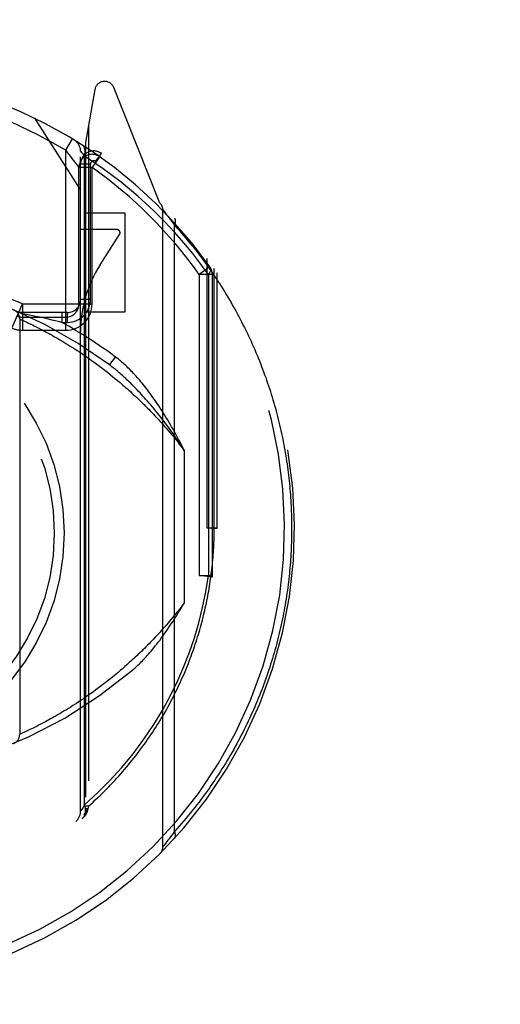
# Model space of a CAD drawing. Header units: inches. Extents: x 0 to 181, y 0 to 117.
# Tile 53 of 92: x 56.287 to 57.017, y 62.017 to 63.513. Entities that reach past the tile are written whole.
import ezdxf

# ---------------------------------------------------------------- set-up
doc = ezdxf.new("R2010")
doc.units = ezdxf.units.IN
doc.header["$LTSCALE"] = 9.946809
doc.header["$MEASUREMENT"] = 0
doc.linetypes.add('HIDDEN', pattern=[0.2, 0.1, -0.1])
doc.layers.get('0').update_dxf_attribs({"linetype": 'CONTINUOUS'})
doc.layers.add('DEFAULT_2', color=8, linetype='HIDDEN')
doc.layers.add('DIMENSIONS', color=7, linetype='CONTINUOUS')
doc.styles.get("Standard").update_dxf_attribs({"font": 'arial.ttf'})
doc.dimstyles.new('DIMSTYLE_1', dxfattribs={"dimtxt": 0.797872, "dimasz": 1.06383, "dimexe": 0.09, "dimexo": 0.07, "dimgap": 0.0375, "dimtad": 0, "dimtih": 1, "dimtoh": 1, "dimzin": 4, "dimdsep": 46, "dimtxsty": 'Standard', "dimblk": '_FILLED', "dimblk1": '_FILLED', "dimblk2": '_FILLED', "dimcen": 0.09, "dimazin": 1, "dimtfac": 1, "dimtofl": 0, "dimtmove": 0, "dimatfit": 3, "dimldrblk": '_FILLED', "dimfxl": 1, "dimtolj": 1, "dimtzin": 4, "dimarcsym": 0})

# ---------------------------------------------------------------- blocks, each defined once
blk = doc.blocks.new('_FILLED')
at = {"color": 0, "linetype": 'ByBlock'}
blk.add_solid([(0, 0), (-1, 0.2), (-1, -0.2)], dxfattribs=at)
blk = doc.blocks.new('*D13')
at = {"layer": 'DIMENSIONS', "color": 2, "linetype": 'Continuous'}
for p, q in [((55.1921, 50.0227), (53.1503, 50.0227)), ((58.8171, 50.0227), (60.9448, 50.0227))]:
    blk.add_line(p, q, dxfattribs=at)
at = {"layer": 'DIMENSIONS', "color": 2, "linetype": 'Continuous', "xscale": 1.0638297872, "yscale": 1.0638297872, "zscale": 1.0638297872}
blk.add_blockref('_FILLED', (55.1921, 50.0227), dxfattribs=at)
at = {"layer": 'DIMENSIONS', "color": 2, "linetype": 'Continuous', "xscale": 1.0638297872, "yscale": 1.0638297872, "zscale": 1.0638297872, "rotation": 180}
blk.add_blockref('_FILLED', (58.8171, 50.0227), dxfattribs=at)
at = {"layer": 'DIMENSIONS', "color": 2, "linetype": 'Continuous', "insert": (52.7513, 50.4216), "char_height": 0.79787, "width": 2.168196, "attachment_point": 3, "line_spacing_factor": 0.9}
blk.add_mtext('3.63', dxfattribs=at)

msp = doc.modelspace()

# ---------------------------------------------------------------- linework, layer by layer
at = {"layer": 'DEFAULT_2', "color": 8, "linetype": 'HIDDEN'}
for p, q in [((56.4013, 63.4068), (56.3871, 63.3262)), ((56.5002, 63.2343), (56.43, 63.4098)), ((56.3096, 63.363), (56.3796, 63.254)), ((56.3915, 63.3511), (56.3915, 62.3177)), ((56.3571, 63.3145), (56.3675, 63.3316)), ((56.3871, 63.3262), (56.3871, 62.31)), ((56.3571, 63.0409), (56.3571, 63.3145)), ((56.3796, 62.3099), (56.3796, 63.3129)), ((56.38, 63.3125), (56.381, 63.3112)), ((56.381, 63.3112), (56.3829, 63.3089)), ((56.3829, 63.3089), (56.3855, 63.3056)), ((56.4025, 63.2975), (56.4112, 63.3098)), ((56.4087, 63.3046), (56.4041, 63.3078)), ((56.3748, 63.2916), (56.3723, 63.2949)), ((56.3946, 63.2935), (56.3796, 63.2935)), ((56.3855, 62.3198), (56.3855, 63.3056)), ((56.3946, 63.0879), (56.3946, 63.2935)), ((56.4075, 63.303), (56.4005, 63.2931)), ((56.3771, 63.0809), (56.3771, 63.2883)), ((56.3971, 63.2883), (56.3771, 63.2883)), ((56.3971, 63.0809), (56.3971, 63.2883)), ((56.4471, 63.219), (56.3871, 63.219)), ((56.4471, 63.069), (56.4471, 63.219)), ((56.5046, 62.2562), (56.5046, 63.2237)), ((56.5046, 63.2237), (56.5066, 63.2213)), ((56.5066, 63.2213), (56.5084, 63.2189)), ((56.5084, 63.2189), (56.5102, 63.2166)), ((56.5102, 63.2166), (56.5122, 63.2141)), ((56.5122, 63.2141), (56.514, 63.2116)), ((56.514, 63.2116), (56.5161, 63.2088)), ((56.5161, 63.2088), (56.518, 63.2064)), ((56.518, 63.2064), (56.52, 63.2036)), ((56.52, 63.2036), (56.5222, 63.2006)), ((56.4346, 63.194), (56.3796, 63.194)), ((56.5222, 62.2793), (56.5222, 63.2006)), ((56.4094, 63.1404), (56.4388, 63.1863)), ((56.5721, 62.74), (56.5721, 63.1498)), ((56.5759, 63.1374), (56.5596, 63.1259)), ((56.5827, 62.74), (56.5827, 63.1347)), ((56.5871, 62.74), (56.5871, 63.1282)), ((56.5596, 63.1259), (56.5596, 62.6682)), ((56.5796, 63.1259), (56.5596, 63.1259)), ((56.5738, 63.1259), (56.5738, 62.6683)), ((56.5796, 63.1259), (56.5796, 62.6683)), ((56.3946, 63.0879), (56.3796, 63.0879)), ((56.2754, 63.0442), (56.2913, 63.0809)), ((56.3596, 63.0679), (56.2871, 63.0679)), ((56.2913, 63.0809), (56.2913, 63.0409)), ((56.2914, 63.0809), (56.3971, 63.0809)), ((56.3511, 63.0679), (56.3511, 63.0529)), ((56.3596, 63.0529), (56.3596, 63.0679)), ((56.3871, 63.069), (56.4471, 63.069)), ((56.2871, 63.0581), (56.2871, 62.4269)), ((56.2871, 63.0581), (56.2896, 63.0569)), ((56.2896, 63.0569), (56.2925, 63.0556)), ((56.3025, 63.064), (56.2901, 63.0666)), ((56.2913, 63.0609), (56.3571, 63.0609)), ((56.2925, 63.0556), (56.2952, 63.0544)), ((56.2952, 63.0544), (56.2977, 63.0532)), ((56.2977, 63.0532), (56.3006, 63.0518)), ((56.3113, 63.0621), (56.3025, 63.064)), ((56.32, 63.0602), (56.3113, 63.0621)), ((56.3289, 63.0581), (56.32, 63.0602)), ((56.3385, 63.0559), (56.3289, 63.0581)), ((56.3483, 63.0536), (56.3385, 63.0559)), ((56.3511, 63.0529), (56.3483, 63.0536)), ((56.3511, 63.0529), (56.3596, 63.0529)), ((56.2913, 63.0409), (56.3571, 63.0409)), ((56.3006, 63.0518), (56.3038, 63.0503)), ((56.3038, 63.0503), (56.3064, 63.049)), ((56.3064, 63.049), (56.3092, 63.0476)), ((56.3092, 63.0476), (56.3122, 63.0461)), ((56.3122, 63.0461), (56.3154, 63.0445)), ((56.3154, 63.0445), (56.3187, 63.0428)), ((56.3234, 63.0403), (56.3258, 63.039)), ((56.3258, 63.039), (56.3284, 63.0377)), ((56.3284, 63.0377), (56.331, 63.0363)), ((56.331, 63.0363), (56.3336, 63.0348)), ((56.3336, 63.0348), (56.3364, 63.0333)), ((56.3364, 63.0333), (56.3392, 63.0317)), ((56.3392, 63.0317), (56.342, 63.0301)), ((56.342, 63.0301), (56.345, 63.0284)), ((56.345, 63.0284), (56.348, 63.0266)), ((56.348, 63.0266), (56.3511, 63.0248)), ((56.3511, 63.0248), (56.3542, 63.0229)), ((56.3542, 63.0229), (56.3574, 63.021)), ((56.3574, 63.021), (56.3606, 63.019)), ((56.3606, 63.019), (56.3639, 63.0169)), ((56.3639, 63.0169), (56.3673, 63.0148)), ((56.3673, 63.0148), (56.3708, 63.0126)), ((56.3708, 63.0126), (56.3742, 63.0103)), ((56.3742, 63.0103), (56.3778, 63.008)), ((56.3778, 63.008), (56.3814, 63.0056)), ((56.3814, 63.0056), (56.3851, 63.0031)), ((56.3851, 63.0031), (56.3888, 63.0005)), ((56.3888, 63.0005), (56.3926, 62.9979)), ((56.3926, 62.9979), (56.3964, 62.9952)), ((56.3964, 62.9952), (56.4003, 62.9924)), ((56.4003, 62.9924), (56.4042, 62.9895)), ((56.4236, 62.9882), (56.4326, 63.0002)), ((56.4042, 62.9895), (56.4082, 62.9865)), ((56.4082, 62.9865), (56.4122, 62.9835)), ((56.4122, 62.9835), (56.4163, 62.9803)), ((56.4163, 62.9803), (56.4204, 62.9771)), ((56.4204, 62.9771), (56.4246, 62.9738)), ((56.4246, 62.9738), (56.4288, 62.9704)), ((56.4288, 62.9704), (56.4331, 62.9668)), ((56.5371, 62.8584), (56.5371, 62.6266)), ((56.5871, 62.74), (56.5721, 62.74)), ((56.5827, 62.74), (56.5871, 62.74)), ((56.5596, 62.6683), (56.5796, 62.6683)), ((56.5794, 62.6656), (56.5596, 62.6683)), ((56.5796, 62.6683), (56.5794, 62.6656)), ((56.4275, 62.5135), (56.4233, 62.5101)), ((56.4318, 62.517), (56.4275, 62.5135)), ((56.4361, 62.5205), (56.4318, 62.517)), ((56.4404, 62.5242), (56.4361, 62.5205)), ((56.411, 62.5005), (56.407, 62.4975)), ((56.4151, 62.5036), (56.411, 62.5005)), ((56.4192, 62.5068), (56.4151, 62.5036)), ((56.4233, 62.5101), (56.4192, 62.5068)), ((56.3877, 62.4837), (56.384, 62.4811)), ((56.3915, 62.4863), (56.3877, 62.4837)), ((56.3953, 62.489), (56.3915, 62.4863)), ((56.3991, 62.4917), (56.3953, 62.489)), ((56.403, 62.4946), (56.3991, 62.4917)), ((56.407, 62.4975), (56.403, 62.4946)), ((56.368, 62.4706), (56.3646, 62.4684)), ((56.3715, 62.4728), (56.368, 62.4706)), ((56.3804, 62.4787), (56.3768, 62.4763)), ((56.384, 62.4811), (56.3804, 62.4787)), ((56.3397, 62.4535), (56.3369, 62.4519)), ((56.3426, 62.4552), (56.3397, 62.4535)), ((56.3456, 62.4569), (56.3426, 62.4552)), ((56.3486, 62.4587), (56.3456, 62.4569)), ((56.3517, 62.4605), (56.3486, 62.4587)), ((56.3548, 62.4624), (56.3517, 62.4605)), ((56.358, 62.4643), (56.3548, 62.4624)), ((56.3613, 62.4664), (56.358, 62.4643)), ((56.3646, 62.4684), (56.3613, 62.4664)), ((56.3136, 62.4395), (56.3105, 62.438)), ((56.3168, 62.4412), (56.3136, 62.4395)), ((56.3202, 62.4429), (56.3168, 62.4412)), ((56.3238, 62.4448), (56.3202, 62.4429)), ((56.3263, 62.4461), (56.3238, 62.4448)), ((56.3288, 62.4475), (56.3263, 62.4461)), ((56.3314, 62.4489), (56.3288, 62.4475)), ((56.3341, 62.4504), (56.3314, 62.4489)), ((56.3369, 62.4519), (56.3341, 62.4504)), ((56.2908, 62.4285), (56.288, 62.4273)), ((56.2936, 62.4298), (56.2908, 62.4285)), ((56.2965, 62.4312), (56.2936, 62.4298)), ((56.2993, 62.4325), (56.2965, 62.4312)), ((56.3024, 62.434), (56.2993, 62.4325)), ((56.3049, 62.4352), (56.3024, 62.434)), ((56.3076, 62.4365), (56.3049, 62.4352)), ((56.3105, 62.438), (56.3076, 62.4365)), ((56.3855, 62.3197), (56.3828, 62.3152)), ((56.3828, 62.3152), (56.381, 62.3121)), ((56.3915, 62.3177), (56.3871, 62.3177)), ((56.3906, 62.3138), (56.3871, 62.3138)), ((56.3871, 62.3101), (56.3871, 62.31)), ((56.3903, 62.3119), (56.3901, 62.3112)), ((56.3906, 62.3138), (56.3903, 62.3119)), ((56.3915, 62.3177), (56.3906, 62.3138)), ((56.52, 62.2763), (56.518, 62.2736)), ((56.5222, 62.2793), (56.52, 62.2763)), ((56.5084, 62.261), (56.5066, 62.2587)), ((56.5102, 62.2634), (56.5084, 62.261)), ((56.5122, 62.2659), (56.5102, 62.2634)), ((56.514, 62.2683), (56.5122, 62.2659)), ((56.5161, 62.2711), (56.514, 62.2683)), ((56.518, 62.2736), (56.5161, 62.2711)), ((56.5047, 62.2564), (56.5046, 62.2562)), ((56.5066, 62.2587), (56.5047, 62.2564))]:
    msp.add_line(p, q, dxfattribs=at)
for points in [[(56.3855, 63.3056), (56.3862, 63.3083), (56.3866, 63.3109), (56.3866, 63.3134), (56.3863, 63.3157), (56.3857, 63.3179), (56.3848, 63.3197), (56.3836, 63.3212), (56.3821, 63.3225)], [(56.3723, 63.2949), (56.3707, 63.2971), (56.3689, 63.2995), (56.3668, 63.3022), (56.3646, 63.3052), (56.3622, 63.3082), (56.3571, 63.3145)], [(56.3796, 63.3129), (56.3797, 63.3128), (56.38, 63.3125)], [(56.3771, 63.2883), (56.377, 63.2884), (56.3768, 63.2888), (56.3748, 63.2916)], [(56.4908, 63.2224), (56.4668, 63.2446), (56.4412, 63.2658), (56.4141, 63.2861), (56.3855, 63.3056)], [(56.4005, 63.2931), (56.3989, 63.2907), (56.3971, 63.2883)], [(56.4087, 63.3046), (56.4086, 63.3045), (56.4084, 63.3042), (56.408, 63.3037), (56.4075, 63.303)], [(56.5738, 63.1259), (56.5624, 63.1415), (56.55, 63.1574), (56.5367, 63.1736), (56.5224, 63.1898), (56.5071, 63.2061), (56.4908, 63.2224)], [(56.5222, 63.2006), (56.5223, 63.2009), (56.5225, 63.2011), (56.5226, 63.2014), (56.5227, 63.2016), (56.5228, 63.2019), (56.5229, 63.2021), (56.523, 63.2024), (56.5231, 63.2026), (56.5232, 63.2029), (56.5233, 63.2031), (56.5234, 63.2034), (56.5235, 63.2036), (56.5236, 63.2039), (56.5236, 63.2041), (56.5237, 63.2043), (56.5238, 63.2046), (56.5238, 63.2048), (56.5239, 63.205), (56.5239, 63.2053), (56.5239, 63.2055), (56.524, 63.2057), (56.524, 63.206), (56.524, 63.2062), (56.524, 63.2064), (56.524, 63.2066), (56.524, 63.2068), (56.524, 63.2071), (56.524, 63.2073), (56.524, 63.2075), (56.524, 63.2077), (56.524, 63.2079), (56.5239, 63.2081), (56.5239, 63.2083), (56.5238, 63.2085), (56.5238, 63.2086), (56.5237, 63.2088), (56.5237, 63.209), (56.5236, 63.2092), (56.5236, 63.2094), (56.5235, 63.2095), (56.5234, 63.2097), (56.5233, 63.2098), (56.5232, 63.21), (56.5231, 63.2102), (56.523, 63.2103), (56.5229, 63.2104), (56.5228, 63.2106), (56.5227, 63.2107)], [(56.5222, 63.2006), (56.5257, 63.1967), (56.5292, 63.1928), (56.5326, 63.1889), (56.536, 63.1849), (56.5394, 63.181), (56.5427, 63.177), (56.546, 63.173), (56.5492, 63.169), (56.5524, 63.165), (56.5556, 63.161), (56.5587, 63.1569), (56.5618, 63.1529), (56.5648, 63.1488), (56.5678, 63.1448), (56.5708, 63.1407), (56.5737, 63.1366), (56.5766, 63.1326), (56.5794, 63.1285), (56.5822, 63.1243), (56.585, 63.1202), (56.5877, 63.1161), (56.5904, 63.112), (56.593, 63.1079), (56.5957, 63.1037), (56.5982, 63.0996), (56.6008, 63.0954), (56.6033, 63.0913), (56.6058, 63.0871), (56.6082, 63.0829), (56.6106, 63.0788), (56.6129, 63.0746), (56.6153, 63.0704), (56.6175, 63.0662), (56.6198, 63.062), (56.622, 63.0578), (56.6242, 63.0536), (56.6263, 63.0494), (56.6284, 63.0452), (56.6305, 63.041), (56.6326, 63.0368), (56.6346, 63.0326), (56.6366, 63.0284), (56.6385, 63.0242), (56.6404, 63.0199), (56.6423, 63.0157), (56.6441, 63.0115), (56.6459, 63.0072), (56.6477, 63.003), (56.6494, 62.9988), (56.6512, 62.9946), (56.6528, 62.9903), (56.6545, 62.9861), (56.6561, 62.9818), (56.6577, 62.9776), (56.6592, 62.9734), (56.6608, 62.9691), (56.6622, 62.9649), (56.6637, 62.9606), (56.6651, 62.9564), (56.6665, 62.9522), (56.6679, 62.9479), (56.6692, 62.9437), (56.6705, 62.9394), (56.6718, 62.9352), (56.6731, 62.9309), (56.6743, 62.9267), (56.6755, 62.9225), (56.6766, 62.9182), (56.6778, 62.914), (56.6789, 62.9097), (56.6799, 62.9055), (56.681, 62.9012), (56.682, 62.897), (56.683, 62.8928), (56.6839, 62.8885), (56.6849, 62.8843), (56.6858, 62.88), (56.6866, 62.8758), (56.6875, 62.8716), (56.6883, 62.8673), (56.6891, 62.8631), (56.6898, 62.8588), (56.6906, 62.8546), (56.6913, 62.8503), (56.692, 62.8461), (56.6926, 62.8419), (56.6932, 62.8376), (56.6938, 62.8334), (56.6944, 62.8291), (56.6949, 62.8249), (56.6955, 62.8207), (56.6959, 62.8164), (56.6964, 62.8122), (56.6968, 62.8079), (56.6973, 62.8037), (56.6976, 62.7995), (56.698, 62.7952), (56.6983, 62.791), (56.6986, 62.7867), (56.6989, 62.7825), (56.6992, 62.7782), (56.6994, 62.774), (56.6996, 62.7698), (56.6997, 62.7655), (56.6999, 62.7613), (56.7, 62.757), (56.7001, 62.7528), (56.7002, 62.7485), (56.7002, 62.7442), (56.7002, 62.74)], [(56.5759, 63.1374), (56.5767, 63.136), (56.5769, 63.1343), (56.5768, 63.1324), (56.5762, 63.1303), (56.5752, 63.1281), (56.5738, 63.1259)], [(56.3187, 63.0428), (56.3222, 63.041), (56.3234, 63.0403)], [(56.5029, 62.9191), (56.5006, 62.9226), (56.4984, 62.9261), (56.4961, 62.9295), (56.4939, 62.9327), (56.4917, 62.9359), (56.4896, 62.939), (56.4874, 62.942), (56.4853, 62.9448), (56.4832, 62.9476), (56.4812, 62.9503), (56.4792, 62.953), (56.4772, 62.9555), (56.4752, 62.958), (56.4732, 62.9604), (56.4713, 62.9627), (56.4694, 62.965), (56.4675, 62.9671), (56.4656, 62.9693), (56.4638, 62.9713), (56.462, 62.9733), (56.4602, 62.9753), (56.4584, 62.9771), (56.4566, 62.9789), (56.4549, 62.9807), (56.4532, 62.9824), (56.4515, 62.9841), (56.4498, 62.9857), (56.4481, 62.9872), (56.4465, 62.9887), (56.4449, 62.9902), (56.4433, 62.9916), (56.4417, 62.993), (56.4401, 62.9943), (56.4386, 62.9955), (56.4371, 62.9968), (56.4356, 62.998), (56.4341, 62.9991), (56.4326, 63.0002)], [(56.4965, 62.915), (56.4938, 62.9182), (56.4912, 62.9214), (56.4887, 62.9245), (56.4862, 62.9274), (56.4837, 62.9303), (56.4813, 62.9331), (56.4789, 62.9358), (56.4766, 62.9384), (56.4743, 62.941), (56.4721, 62.9434), (56.4699, 62.9458), (56.4678, 62.9481), (56.4657, 62.9503), (56.4636, 62.9524), (56.4616, 62.9545), (56.4596, 62.9566), (56.4576, 62.9585), (56.4557, 62.9604), (56.4538, 62.9623), (56.4519, 62.964), (56.4501, 62.9658), (56.4483, 62.9674), (56.4465, 62.9691), (56.4448, 62.9706), (56.4431, 62.9722), (56.4415, 62.9737), (56.4398, 62.9751), (56.4382, 62.9765), (56.4366, 62.9778), (56.4351, 62.9791), (56.4336, 62.9804), (56.4321, 62.9816), (56.4306, 62.9828), (56.4291, 62.984), (56.4277, 62.9851), (56.4263, 62.9862), (56.425, 62.9872), (56.4236, 62.9882)], [(56.4331, 62.9668), (56.4375, 62.9632), (56.4396, 62.9614), (56.4418, 62.9595), (56.444, 62.9576), (56.4462, 62.9557), (56.4485, 62.9537), (56.4507, 62.9517), (56.4529, 62.9497), (56.4552, 62.9477), (56.4575, 62.9456), (56.4597, 62.9435), (56.462, 62.9414), (56.4643, 62.9392), (56.4666, 62.937), (56.469, 62.9348), (56.4713, 62.9326), (56.4736, 62.9303), (56.476, 62.928), (56.4783, 62.9256), (56.4807, 62.9232), (56.4831, 62.9208), (56.4854, 62.9184), (56.4878, 62.9159), (56.4902, 62.9134), (56.4926, 62.9108), (56.4951, 62.9083), (56.4975, 62.9056), (56.4999, 62.903), (56.5024, 62.9003), (56.5048, 62.8975), (56.5073, 62.8948), (56.5097, 62.892), (56.5122, 62.8891), (56.5147, 62.8862), (56.5171, 62.8833), (56.5196, 62.8803), (56.5221, 62.8773), (56.5246, 62.8743), (56.5271, 62.8712), (56.5296, 62.868), (56.5321, 62.8649), (56.5346, 62.8616), (56.5371, 62.8584)], [(56.5371, 62.8584), (56.535, 62.8626), (56.5328, 62.8668), (56.5307, 62.8709), (56.5285, 62.8749), (56.5264, 62.8789), (56.5243, 62.8828), (56.5221, 62.8867), (56.52, 62.8905), (56.5179, 62.8943), (56.5157, 62.898), (56.5136, 62.9017), (56.5115, 62.9052), (56.5093, 62.9088), (56.5072, 62.9123), (56.5051, 62.9157), (56.5029, 62.9191)], [(56.5371, 62.8584), (56.5345, 62.8624), (56.5319, 62.8663), (56.5293, 62.8702), (56.5267, 62.874), (56.5242, 62.8777), (56.5216, 62.8814), (56.519, 62.885), (56.5165, 62.8886), (56.514, 62.8921), (56.5114, 62.8955), (56.5089, 62.8989), (56.5064, 62.9022), (56.5039, 62.9055), (56.5014, 62.9087), (56.4989, 62.9118), (56.4965, 62.915)], [(56.3915, 62.3177), (56.395, 62.3208), (56.3985, 62.324), (56.402, 62.3272), (56.4054, 62.3304), (56.4088, 62.3336), (56.4122, 62.3369), (56.4155, 62.3402), (56.4188, 62.3434), (56.422, 62.3467), (56.4252, 62.3501), (56.4283, 62.3534), (56.4315, 62.3567), (56.4346, 62.3601), (56.4376, 62.3634), (56.4406, 62.3668), (56.4436, 62.3702), (56.4465, 62.3736), (56.4494, 62.3771), (56.4523, 62.3805), (56.4551, 62.3839), (56.4579, 62.3874), (56.4607, 62.3908), (56.4634, 62.3943), (56.4661, 62.3978), (56.4687, 62.4013), (56.4713, 62.4048), (56.4739, 62.4083), (56.4765, 62.4118), (56.479, 62.4153), (56.4814, 62.4189), (56.4839, 62.4224), (56.4863, 62.426), (56.4886, 62.4295), (56.491, 62.4331), (56.4933, 62.4367), (56.4956, 62.4402), (56.4978, 62.4438), (56.5, 62.4474), (56.5022, 62.451), (56.5043, 62.4546), (56.5064, 62.4582), (56.5085, 62.4618), (56.5105, 62.4654), (56.5125, 62.469), (56.5145, 62.4726), (56.5164, 62.4763), (56.5183, 62.4799), (56.5202, 62.4835), (56.522, 62.4871), (56.5239, 62.4908), (56.5256, 62.4944), (56.5274, 62.4981), (56.5291, 62.5017), (56.5308, 62.5053), (56.5325, 62.509), (56.5341, 62.5126), (56.5357, 62.5163), (56.5373, 62.5199), (56.5388, 62.5236), (56.5403, 62.5273), (56.5418, 62.5309), (56.5433, 62.5346), (56.5447, 62.5382), (56.5461, 62.5419), (56.5475, 62.5456), (56.5488, 62.5492), (56.5501, 62.5529), (56.5514, 62.5566), (56.5527, 62.5602), (56.5539, 62.5639), (56.5551, 62.5676), (56.5563, 62.5712), (56.5574, 62.5749), (56.5585, 62.5786), (56.5596, 62.5822), (56.5607, 62.5859), (56.5617, 62.5896), (56.5628, 62.5932), (56.5637, 62.5969), (56.5647, 62.6006), (56.5656, 62.6042), (56.5665, 62.6079), (56.5674, 62.6116), (56.5683, 62.6152), (56.5691, 62.6189), (56.5699, 62.6226), (56.5707, 62.6263), (56.5715, 62.6299), (56.5722, 62.6336), (56.5729, 62.6373), (56.5736, 62.6409), (56.5742, 62.6446), (56.5749, 62.6483), (56.5755, 62.6519), (56.576, 62.6556), (56.5766, 62.6593), (56.5771, 62.6629), (56.5776, 62.6666), (56.5781, 62.6703), (56.5786, 62.6739), (56.579, 62.6776), (56.5794, 62.6813), (56.5798, 62.6849), (56.5802, 62.6886), (56.5805, 62.6923), (56.5808, 62.6959), (56.5811, 62.6996), (56.5814, 62.7033), (56.5816, 62.7069), (56.5818, 62.7106), (56.582, 62.7143), (56.5822, 62.7179), (56.5823, 62.7216), (56.5825, 62.7253), (56.5826, 62.729), (56.5826, 62.7326), (56.5827, 62.7363), (56.5827, 62.74)], [(56.7002, 62.74), (56.7002, 62.7357), (56.7002, 62.7314), (56.7001, 62.7271), (56.7, 62.7228), (56.6999, 62.7185), (56.6997, 62.7142), (56.6996, 62.7099), (56.6994, 62.7057), (56.6991, 62.7014), (56.6989, 62.6971), (56.6986, 62.6928), (56.6983, 62.6885), (56.6979, 62.6842), (56.6976, 62.6799), (56.6972, 62.6756), (56.6968, 62.6713), (56.6963, 62.667), (56.6959, 62.6627), (56.6953, 62.6584), (56.6948, 62.6541), (56.6943, 62.6498), (56.6937, 62.6455), (56.6931, 62.6412), (56.6924, 62.6369), (56.6918, 62.6326), (56.6911, 62.6283), (56.6903, 62.6239), (56.6896, 62.6196), (56.6888, 62.6153), (56.688, 62.611), (56.6871, 62.6067), (56.6863, 62.6024), (56.6854, 62.5981), (56.6844, 62.5938), (56.6835, 62.5895), (56.6825, 62.5851), (56.6815, 62.5808), (56.6804, 62.5765), (56.6794, 62.5722), (56.6783, 62.5679), (56.6771, 62.5636), (56.676, 62.5592), (56.6748, 62.5549), (56.6735, 62.5506), (56.6723, 62.5463), (56.671, 62.542), (56.6697, 62.5376), (56.6683, 62.5333), (56.6669, 62.529), (56.6655, 62.5247), (56.6641, 62.5203), (56.6626, 62.516), (56.6611, 62.5117), (56.6595, 62.5074), (56.6579, 62.503), (56.6563, 62.4987), (56.6547, 62.4944), (56.653, 62.4901), (56.6513, 62.4858), (56.6496, 62.4814), (56.6478, 62.4771), (56.646, 62.4728), (56.6441, 62.4685), (56.6423, 62.4642), (56.6403, 62.4599), (56.6384, 62.4556), (56.6364, 62.4512), (56.6344, 62.4469), (56.6323, 62.4426), (56.6302, 62.4383), (56.6281, 62.434), (56.6259, 62.4297), (56.6237, 62.4254), (56.6215, 62.4212), (56.6192, 62.4169), (56.6169, 62.4126), (56.6146, 62.4083), (56.6122, 62.404), (56.6098, 62.3998), (56.6073, 62.3955), (56.6048, 62.3912), (56.6023, 62.387), (56.5997, 62.3827), (56.5971, 62.3785), (56.5944, 62.3743), (56.5917, 62.37), (56.589, 62.3658), (56.5862, 62.3616), (56.5834, 62.3574), (56.5806, 62.3532), (56.5777, 62.349), (56.5748, 62.3448), (56.5718, 62.3406), (56.5688, 62.3365), (56.5657, 62.3323), (56.5626, 62.3282), (56.5595, 62.324), (56.5563, 62.3199), (56.5531, 62.3158), (56.5498, 62.3117), (56.5465, 62.3076), (56.5432, 62.3035), (56.5398, 62.2994), (56.5363, 62.2954), (56.5329, 62.2913), (56.5294, 62.2873), (56.5258, 62.2833), (56.5222, 62.2793)], [(56.5168, 62.487), (56.5273, 62.5085), (56.5367, 62.5301), (56.5451, 62.5518), (56.5526, 62.5738), (56.5592, 62.5963), (56.565, 62.6194), (56.5698, 62.6434), (56.5738, 62.6683)], [(56.5738, 62.6683), (56.5755, 62.6678), (56.5769, 62.6673), (56.578, 62.6669), (56.5788, 62.6664), (56.5793, 62.666), (56.5794, 62.6656)], [(56.5371, 62.6266), (56.5346, 62.6233), (56.5322, 62.6202), (56.5297, 62.617), (56.5272, 62.6139), (56.5247, 62.6108), (56.5223, 62.6078), (56.5198, 62.6048), (56.5173, 62.6019), (56.5149, 62.599), (56.5124, 62.5961), (56.51, 62.5933), (56.5076, 62.5905), (56.5051, 62.5878), (56.5027, 62.585), (56.5003, 62.5824), (56.4979, 62.5797), (56.4955, 62.5771), (56.4931, 62.5746), (56.4907, 62.572), (56.4883, 62.5695), (56.4859, 62.5671), (56.4836, 62.5646), (56.4812, 62.5622), (56.4789, 62.5599), (56.4765, 62.5575), (56.4742, 62.5552), (56.4719, 62.553), (56.4696, 62.5507), (56.4673, 62.5485), (56.465, 62.5463), (56.4627, 62.5442), (56.4604, 62.5421), (56.4581, 62.54), (56.4559, 62.5379), (56.4536, 62.5359), (56.4514, 62.5339), (56.4492, 62.5319), (56.447, 62.5299), (56.4448, 62.528), (56.4426, 62.5261), (56.4404, 62.5242)], [(56.459, 62.525), (56.4604, 62.5262), (56.462, 62.5276), (56.4635, 62.529), (56.4651, 62.5304), (56.4667, 62.532), (56.4684, 62.5336), (56.4701, 62.5352), (56.4718, 62.537), (56.4736, 62.5388), (56.4754, 62.5406), (56.4772, 62.5426), (56.4791, 62.5446), (56.481, 62.5467), (56.4829, 62.5489), (56.4849, 62.5512), (56.4869, 62.5535), (56.4889, 62.556), (56.491, 62.5585), (56.4931, 62.5612), (56.4953, 62.5639), (56.4975, 62.5668), (56.4998, 62.5697), (56.5021, 62.5728), (56.5044, 62.576), (56.5068, 62.5793), (56.5093, 62.5828), (56.5118, 62.5864), (56.5143, 62.5902), (56.5169, 62.5941), (56.5196, 62.5981), (56.5223, 62.6024), (56.5251, 62.6068), (56.528, 62.6114), (56.531, 62.6162), (56.534, 62.6213), (56.5371, 62.6266)], [(56.3855, 62.3198), (56.4053, 62.3378), (56.4242, 62.3567), (56.4423, 62.3766), (56.4595, 62.3975), (56.4758, 62.4195), (56.4909, 62.4419), (56.5046, 62.4643), (56.5168, 62.487)], [(56.3768, 62.4763), (56.3732, 62.4739), (56.3715, 62.4728)], [(56.288, 62.4273), (56.2871, 62.4269), (56.2871, 62.4269)], [(56.3844, 62.3046), (56.3855, 62.3058), (56.3864, 62.3073), (56.387, 62.309), (56.3873, 62.3109), (56.3872, 62.313), (56.3869, 62.3152), (56.3863, 62.3174), (56.3855, 62.3197)], [(56.381, 62.3121), (56.3799, 62.3104), (56.3797, 62.31), (56.3796, 62.3099)], [(56.3901, 62.3112), (56.3901, 62.311), (56.39, 62.3107), (56.3899, 62.3105), (56.3898, 62.3102), (56.3898, 62.31), (56.3897, 62.3097), (56.3896, 62.3095), (56.3895, 62.3093), (56.3894, 62.309), (56.3893, 62.3088), (56.3892, 62.3085), (56.3891, 62.3083), (56.389, 62.3081), (56.3889, 62.3078), (56.3888, 62.3076), (56.3887, 62.3074), (56.3886, 62.3072), (56.3885, 62.3069), (56.3884, 62.3067), (56.3882, 62.3065), (56.3881, 62.3062), (56.388, 62.306), (56.3879, 62.3058), (56.3877, 62.3056), (56.3876, 62.3054), (56.3875, 62.3051), (56.3873, 62.3049), (56.3872, 62.3047), (56.3871, 62.3045), (56.3869, 62.3043), (56.3868, 62.3041), (56.3866, 62.3039), (56.3865, 62.3037), (56.3863, 62.3035), (56.3862, 62.3032), (56.386, 62.303), (56.3859, 62.3028), (56.3857, 62.3026), (56.3856, 62.3024), (56.3854, 62.3022), (56.3852, 62.302), (56.3851, 62.3018), (56.3849, 62.3017), (56.3847, 62.3015), (56.3846, 62.3013), (56.3844, 62.3011), (56.3842, 62.3009), (56.3841, 62.3007), (56.3839, 62.3005), (56.3837, 62.3003), (56.3835, 62.3002), (56.3833, 62.3), (56.3832, 62.2998), (56.383, 62.2996), (56.3828, 62.2994), (56.3826, 62.2993), (56.3824, 62.2991), (56.3822, 62.2989), (56.382, 62.2988), (56.3818, 62.2986)], [(56.3901, 62.3112), (56.3899, 62.3111), (56.3898, 62.311), (56.3896, 62.311), (56.3894, 62.3109), (56.3893, 62.3108), (56.3891, 62.3107), (56.3889, 62.3106), (56.3888, 62.3106), (56.3886, 62.3105), (56.3885, 62.3104), (56.3884, 62.3103), (56.3882, 62.3102), (56.3881, 62.3101), (56.388, 62.31), (56.3879, 62.3099), (56.3878, 62.3099), (56.3877, 62.3098), (56.3876, 62.3097), (56.3875, 62.3096), (56.3875, 62.3095), (56.3874, 62.3094), (56.3873, 62.3093), (56.3873, 62.3092), (56.3872, 62.3091), (56.3872, 62.309), (56.3871, 62.3089), (56.3871, 62.3088), (56.3871, 62.3087), (56.3871, 62.3086), (56.387, 62.3085)], [(56.3903, 62.3119), (56.3901, 62.3119), (56.3899, 62.3118), (56.3897, 62.3118), (56.3896, 62.3117), (56.3894, 62.3117), (56.3892, 62.3116), (56.3891, 62.3116), (56.3889, 62.3115), (56.3888, 62.3114), (56.3886, 62.3114), (56.3885, 62.3113), (56.3884, 62.3113), (56.3883, 62.3112), (56.3881, 62.3112), (56.388, 62.3111), (56.3879, 62.311), (56.3878, 62.311), (56.3877, 62.3109), (56.3877, 62.3109), (56.3876, 62.3108), (56.3875, 62.3107), (56.3874, 62.3107), (56.3874, 62.3106), (56.3873, 62.3105), (56.3873, 62.3105), (56.3872, 62.3104), (56.3872, 62.3104), (56.3872, 62.3103), (56.3871, 62.3102), (56.3871, 62.3102)], [(56.5227, 62.2692), (56.5228, 62.2694), (56.5229, 62.2695), (56.523, 62.2696), (56.5231, 62.2698), (56.5232, 62.2699), (56.5233, 62.2701), (56.5234, 62.2702), (56.5235, 62.2704), (56.5236, 62.2706), (56.5236, 62.2708), (56.5237, 62.2709), (56.5237, 62.2711), (56.5238, 62.2713), (56.5238, 62.2715), (56.5239, 62.2717), (56.5239, 62.2719), (56.524, 62.2721), (56.524, 62.2723), (56.524, 62.2725), (56.524, 62.2727), (56.524, 62.2729), (56.524, 62.2731), (56.524, 62.2733), (56.524, 62.2735), (56.524, 62.2737), (56.524, 62.274), (56.524, 62.2742), (56.5239, 62.2744), (56.5239, 62.2747), (56.5239, 62.2749), (56.5238, 62.2751), (56.5238, 62.2754), (56.5237, 62.2756), (56.5236, 62.2758), (56.5236, 62.2761), (56.5235, 62.2763), (56.5234, 62.2766), (56.5233, 62.2768), (56.5232, 62.2771), (56.5231, 62.2773), (56.523, 62.2776), (56.5229, 62.2778), (56.5228, 62.2781), (56.5227, 62.2783), (56.5226, 62.2786), (56.5225, 62.2788), (56.5223, 62.2791), (56.5222, 62.2793)]]:
    msp.add_lwpolyline(points, dxfattribs=at)
for radius in [0.35, 0.335]:
    msp.add_circle((56.0046, 62.733), radius, dxfattribs=at)
for centre, radius, start, end in [((56.0046, 62.733), 0.7, 35.2961, 144.7039), ((56.0046, 62.733), 0.68, 58.7763, 121.2238), ((56.4161, 63.4042), 0.015, 21.8041, 170), ((56.3596, 63.3129), 0.02, 0, 58.5295), ((56.0046, 62.74), 0.7, 125.5126, 54.4874), ((56.3971, 63.2883), 0.02, 54.7457, 180), ((56.3996, 63.2935), 0.02, 54.4874, 180), ((56.0046, 62.74), 0.685, 125.5126, 54.4874), ((56.3996, 63.2935), 0.005, 54.4874, 180), ((56.0046, 62.733), 0.68, 35.2961, 54.7467), ((56.4896, 63.2237), 0.015, 0, 44.9252), ((56.4346, 63.189), 0.005, 327.3208, 90), ((56.0046, 62.4275), 0.7, 53.2319, 126.7681), ((56.0046, 62.4205), 0.72, 66.5323, 113.4591), ((56.5676, 63.0389), 0.188, 147.3208, 180), ((56.5596, 63.1259), 0.02, 0, 35.2961), ((56.3596, 63.0879), 0.035, 270, 360), ((56.3596, 63.0879), 0.02, 270, 360), ((56.2721, 63.0581), 0.015, 0, 67.0137), ((56.3571, 63.0809), 0.04, 270, 360), ((56.3571, 63.0809), 0.02, 270, 360), ((56.2913, 63.0809), 0.02, 246.536, 270), ((56.0046, 62.4275), 0.715, 53.2319, 61.0183), ((56.2913, 63.0809), 0.04, 246.5329, 270), ((56.0046, 62.7425), 0.5825, 180.2464, 359.7536), ((56.0046, 62.7425), 0.5675, 180.2497, 359.7503), ((56.0046, 62.743), 0.58, 187.6622, 352.3378), ((56.0046, 62.743), 0.56, 187.6662, 352.3273), ((56.5596, 62.6683), 0.02, 352.3378, 360), ((56.0046, 63.0575), 0.7, 229.529, 310.471), ((56.2721, 62.4269), 0.015, 292.9863, 360), ((56.3596, 62.3099), 0.02, 309.3378, 359.9984), ((56.3721, 62.31), 0.015, 310.3587, 360), ((56.4896, 62.2562), 0.015, 315.0748, 360)]:
    msp.add_arc(centre, radius, start, end, dxfattribs=at)

# ---------------------------------------------------------------- dimensions: what is measured, and where the dimension line sits
at = {"layer": 'DIMENSIONS', "color": 2, "linetype": 'Continuous'}
dim = msp.add_linear_dim(base=(58.8171183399, 50.0226501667), p1=(55.1921183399, 65.8364675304), p2=(58.8171183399, 8.5654675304), dimstyle='DIMSTYLE_1', dxfattribs=at)
dim.commit()
dim.dimension.update_dxf_attribs({"geometry": '*D13', "text_midpoint": (51.6662011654, 50.0181995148), "dimtype": 160})

doc.saveas('drawing.dxf')
